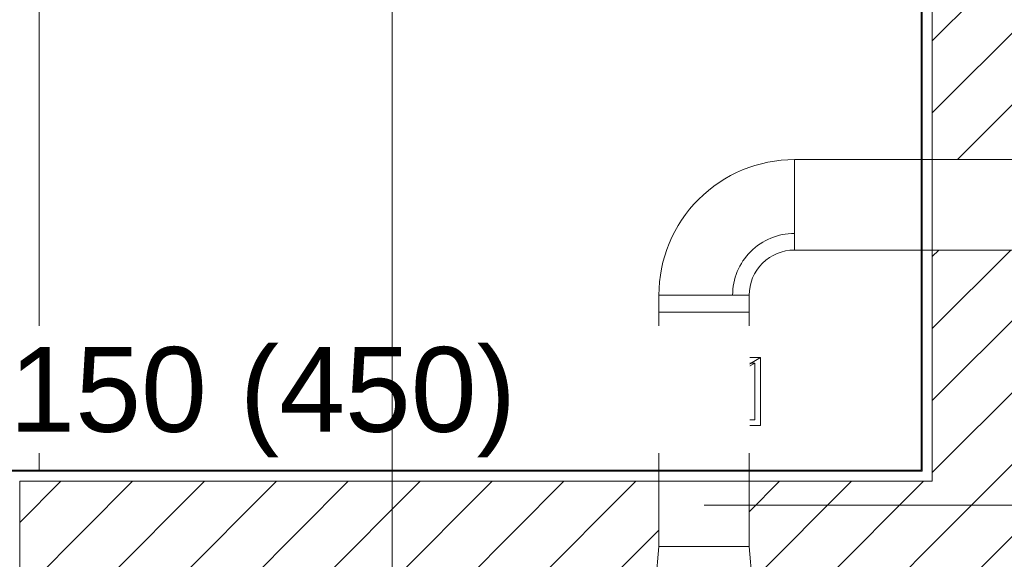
# Model space of a CAD drawing. Header units: metres. Extents: x 3 to 42.2, y -72.9 to -48.7.
# Tile 27 of 189: x 32.7 to 34.9, y -64.9 to -63.7. Entities that reach past the tile are written whole.
import ezdxf

# ---------------------------------------------------------------- set-up
doc = ezdxf.new("R2010")
doc.units = ezdxf.units.M
doc.layers.add('A-DETL', color=7, linetype='Continuous', lineweight=18, true_color=0x00a600)
doc.layers.add('M-HVAC-DUCT-IDEN', color=1, linetype='Continuous', lineweight=9, true_color=0xff0000)
for name, color, linetype, lineweight in [('A-WALL', 7, 'Continuous', 18), ('A-WALL-PATT', 7, 'Continuous', 18), ('DUTOS', 7, 'Continuous', 18), ('G-ANNO-SYMB', 7, 'Continuous', 9), ('I-FURN', 7, 'Continuous', 18), ('M-HVAC-DUCT', 7, 'Continuous', 18), ('M-HVAC-DUCT-ANNO', 7, 'Continuous', 18)]:
    doc.layers.add(name, color=color, linetype=linetype, lineweight=lineweight)
doc.styles.add('Arial_1', font='arial.ttf', dxfattribs={"height": 0.1875})
pattern_1 = [(50, (21.555, -62.929), (0.546555, -0.047815), [0.05715, -0.62865]), (355, (21.555, -62.929), (-0.105728, 0.573166), [0.04572, -0.50292]), (100.451, (21.601, -62.933), (0.440828, 0.525349), [0.04857, -0.53427]), (46.184, (21.555, -62.776), (0.813237, -0.12613), [0.08573, -0.94298]), (96.636, (21.623, -62.787), (0.71221, 0.742287), [0.07286, -0.80141]), (351.184, (21.555, -62.776), (0.712217, 0.742274), [0.06858, -0.75438]), (21, (21.631, -62.814), (0.454846, -0.306795), [0.05715, -0.62865]), (326, (21.631, -62.814), (0.185405, 0.55256), [0.04572, -0.50292]), (71.451, (21.669, -62.84), (0.64025, 0.245763), [0.04857, -0.53427]), (37.5, (21.555, -62.929), (0.009261, 0.2536672), [0.02515, -0.47168, 0.02515, -0.48539, -0.50482]), (37.5, (21.555, -62.929), (0.009261, 0.2536672), [-1.007, 0.02515, -0.47968]), (7.5, (21.555, -62.929), (0.200456, 0.300546), [0.02515, -0.26594, 0.02515, -0.46025, -0.1924]), (7.5, (21.555, -62.929), (0.200456, 0.300546), [-0.77648, 0.02515, -0.16726]), (327.5, (21.385, -62.929), (0.4067682, -0.0171882), [0.02515, -0.16535, 0.02515, -0.56921, -0.78867]), (327.5, (21.385, -62.929), (0.4067682, -0.0171882), [-0.78486, 0.02515, -0.76352]), (317.5, (21.309, -62.929), (0.444383, 0.0762794), [0.02515, -0.2225, 0.02515, -0.36957, -0.56007]), (317.5, (21.309, -62.929), (0.444383, 0.0762794), [-0.64237, 0.02515, -0.53492])]
pattern_2 = [(45, (21.555, -62.929), (-0.0795495, 0.0795495), [])]

# ---------------------------------------------------------------- blocks, each defined once
blk = doc.blocks.new('Mobiliário 3 - Mobiliário 1-7673162-1PAV')
at = {"layer": 'I-FURN', "color": 253, "true_color": 0xaaaaaa}
for p in [(33.1865, -57.677), (33.1224, -64.3774)]:
    blk.add_line(p, (33.1865, -64.3774), dxfattribs=at)
blk = doc.blocks.new('4 GRE - ESCOLA DE CINEMA E AUDIOVISUAL CINE REX R07_rvt-1-1PAV')
at = {"layer": 'A-WALL-PATT', "true_color": 0xd4d4d4}
h = blk.add_hatch(dxfattribs=at)
h.set_pattern_fill('FP_1', color=254, style=0, pattern_type=2)
h.set_pattern_definition(pattern_1)
h.paths.add_polyline_path([(35.0073, -68.4419), (35.0073, -68.4394), (34.6696, -68.4394), (34.6696, -67.7944), (34.9171, -67.7944), (34.9171, -67.7919), (34.6671, -67.7919), (34.6671, -68.4419), (34.753, -68.4419)])
h.paths.add_polyline_path([(34.753, -66.8919), (34.9171, -66.8919), (34.9171, -66.8894), (34.6696, -66.8894), (34.6696, -65.0519), (34.6671, -65.0519), (34.6671, -66.8919)])
h.paths.add_polyline_path([(34.6671, -65.0434), (34.6696, -65.0434), (34.6696, -65.0394), (34.6671, -65.0394), (34.6671, -65.0419)])
h.paths.add_polyline_path([(34.6696, -64.7444), (34.6694, -64.2554), (34.6671, -64.2554), (34.6671, -64.7444)])
h.paths.add_polyline_path([(34.6696, -64.0554), (34.6696, -59.1352), (34.6671, -59.1352), (34.6671, -64.0554), (34.6693, -64.0554)])
h.paths.add_polyline_path([(34.6696, -58.0394), (34.6671, -58.0394), (34.6671, -58.0415)])
h.paths.add_polyline_path([(34.6671, -58.8352), (34.6696, -58.8352), (34.6696, -58.0394), (34.6671, -58.0419)])
h.paths.add_polyline_path([(34.6671, -57.744), (34.6696, -57.744), (34.6671, -57.7419)])
h.paths.add_polyline_path([(34.6696, -57.744), (34.6696, -54.839), (34.6671, -54.839), (34.6671, -57.7415)])
h.paths.add_polyline_path([(34.6696, -54.344), (34.6696, -54.2019), (34.6671, -54.2019), (34.6671, -54.344)])
h = blk.add_hatch(dxfattribs=at)
h.set_pattern_fill('FP_2', color=254, style=0, pattern_type=2)
h.set_pattern_definition(pattern_2)
h.paths.add_polyline_path([(34.6921, -68.4169), (35.0073, -68.4169), (35.0073, -68.1426), (35.1421, -68.1426), (35.1421, -67.8169), (34.6921, -67.8169), (34.6921, -68.0761)])
h.paths.add_polyline_path([(34.6921, -66.8669), (35.1421, -66.8669), (35.1421, -64.2554), (34.6921, -64.2554), (34.6921, -66.5312)])
h.paths.add_polyline_path([(34.6921, -64.0554), (35.1421, -64.0554), (35.1421, -59.1352), (34.6921, -59.1352), (34.6921, -61.1238)])
h.paths.add_polyline_path([(34.753, -58.8352), (35.1421, -58.8352), (35.1421, -57.7855), (34.9073, -57.7855), (34.9073, -57.5855), (35.1421, -57.5855), (35.1421, -54.2019), (34.6921, -54.2019), (34.6921, -58.8352)])
h = blk.add_hatch(dxfattribs=at)
h.set_pattern_fill('FP_1', color=254, style=0, pattern_type=2)
h.set_pattern_definition(pattern_1)
h.paths.add_polyline_path([(34.0273, -64.7444), (34.0273, -64.7419), (32.6473, -64.7419), (32.6473, -64.7444), (33.5201, -64.7444)])
h = blk.add_hatch(dxfattribs=at)
h.set_pattern_fill('FP_1', color=254, style=0, pattern_type=2)
h.set_pattern_definition(pattern_1)
h.paths.add_polyline_path([(34.6671, -64.7444), (34.6671, -64.7419), (34.2869, -64.7419), (34.2869, -64.7444)])
h.paths.add_polyline_path([(34.0273, -64.7444), (34.0869, -64.7444), (34.0869, -64.7419), (34.0273, -64.7419), (34.0273, -64.7431)])
h = blk.add_hatch(dxfattribs=at)
h.set_pattern_fill('FP_2', color=254, style=0, pattern_type=2)
h.set_pattern_definition(pattern_2)
h.paths.add_polyline_path([(33.9825, -65.0169), (34.0273, -65.0169), (34.0273, -64.7669), (32.6723, -64.7669), (32.6723, -65.0169), (33.8283, -65.0169)])
h = blk.add_hatch(dxfattribs=at)
h.set_pattern_fill('FP_2', color=254, style=0, pattern_type=2)
h.set_pattern_definition(pattern_2)
h.paths.add_polyline_path([(34.6921, -65.0169), (34.6921, -64.7669), (34.2869, -64.7669), (34.2869, -64.9108), (34.2916, -64.9678), (34.2994, -64.9678), (34.2994, -65.0169), (34.6696, -65.0169)])
h.paths.add_polyline_path([(34.0595, -65.0169), (34.0744, -65.0169), (34.0744, -64.9678), (34.0821, -64.9678), (34.0869, -64.9108), (34.0869, -64.7669), (34.0273, -64.7669), (34.0273, -65.0169)])
at = {"layer": 'A-WALL', "color": 253, "true_color": 0xaaaaaa}
for p, q in [((34.6921, -58.0169), (34.6921, -64.7669)), ((34.6671, -58.0419), (34.6671, -64.7419)), ((34.6696, -58.0394), (34.6696, -64.7444)), ((32.6498, -64.7444), (34.0273, -64.7444)), ((34.0273, -64.7419), (32.7155, -64.7419)), ((34.6671, -64.7419), (34.0273, -64.7419)), ((34.6671, -64.7444), (34.0273, -64.7444)), ((34.6696, -64.7444), (34.6671, -64.7444)), ((32.6723, -64.7669), (34.0273, -64.7669)), ((32.6723, -65.0169), (32.6723, -64.7669)), ((34.6671, -64.7669), (34.0273, -64.7669)), ((34.6696, -64.7669), (34.6671, -64.7669)), ((34.6921, -64.7669), (34.6696, -64.7669))]:
    blk.add_line(p, q, dxfattribs=at)
at = {"layer": 'I-FURN', "color": 253, "lineweight": 18, "true_color": 0xaaaaaa}
blk.add_blockref('Mobiliário 3 - Mobiliário 1-7673162-1PAV', (-0.471, -0.3645), dxfattribs=at)
blk = doc.blocks.new('M_Rectangular Tap - Beveled - Standard-907116-1PAV')
at = {"layer": 'M-HVAC-DUCT', "color": 6, "true_color": 0xff00ff}
for p, q in [((34.0869, -64.3931), (34.0869, -64.4931)), ((34.0869, -64.3931), (34.2869, -64.3931)), ((34.2869, -64.3931), (34.2869, -64.4931))]:
    blk.add_line(p, q, dxfattribs=at)
blk = doc.blocks.new('BTS vanes - 1 Splitter Vanes-906630-1PAV')
at = {"layer": 'M-HVAC-DUCT', "color": 6, "true_color": 0xff00ff}
for p, q in [((-0.1, 0.2), (0.1, 0.2)), ((-0.1, 0.2), (-0.0632, 0.2)), ((-0.2, -0.1), (-0.2, 0.1)), ((-0.2, 0.0632), (-0.2, 0.1))]:
    blk.add_line(p, q, dxfattribs=at)
for radius in [0.1, 0.3, 0.1, 0.1368]:
    blk.add_arc((-0.2, 0.2), radius, 270, 0, dxfattribs=at)
blk = doc.blocks.new('M_Rectangular Tap - Beveled - Standard-912512-1PAV')
at = {"layer": 'M-HVAC-DUCT', "color": 6, "true_color": 0xff00ff}
for p, q in [((34.0869, -64.7431), (34.0869, -64.6431)), ((34.2869, -64.7431), (34.2869, -64.6431)), ((34.2869, -64.7431), (34.0869, -64.7431))]:
    blk.add_line(p, q, dxfattribs=at)
blk = doc.blocks.new('M_Rectangular Transition - L - 150 mm _L_-912521-1PAV')
at = {"layer": 'M-HVAC-DUCT', "color": 6, "true_color": 0xff00ff}
for p, q in [((0, 0.1), (0.15, 0.1125)), ((0, -0.1), (0, 0.1)), ((0.15, -0.1125), (0, -0.1))]:
    blk.add_line(p, q, dxfattribs=at)

msp = doc.modelspace()

# ---------------------------------------------------------------- linework, layer by layer
at = {"layer": 'A-DETL', "color": 6, "true_color": 0xff00ff}
for p, q in [((34.0744, -64.6306), (34.0744, -64.5056)), ((34.0744, -64.5056), (34.291, -64.5056)), ((34.2994, -64.5056), (34.1882, -64.5674)), ((34.2911, -64.5056), (34.2994, -64.5056)), ((34.2994, -64.5056), (34.2994, -64.6306)), ((34.1856, -64.5688), (34.0744, -64.6306)), ((34.0826, -64.6306), (34.0744, -64.6306)), ((34.2994, -64.6306), (34.0828, -64.6306))]:
    msp.add_line(p, q, dxfattribs=at)
at = {"layer": 'DUTOS', "color": 6, "true_color": 0xff00ff}
for p, q in [((34.3869, -64.2554), (34.3869, -64.0554)), ((34.3869, -64.0554), (37.1232, -64.0554)), ((34.3869, -64.2554), (37.1232, -64.2554)), ((34.0869, -64.3554), (34.2869, -64.3554)), ((34.0869, -64.3931), (34.0869, -64.3554)), ((34.2869, -64.3931), (34.2869, -64.3554)), ((34.2869, -64.3931), (34.0869, -64.3931)), ((34.0869, -64.7431), (34.2869, -64.7431)), ((34.0869, -64.9108), (34.0869, -64.7431)), ((34.2869, -64.9108), (34.2869, -64.7431)), ((34.2869, -64.9108), (34.0869, -64.9108))]:
    msp.add_line(p, q, dxfattribs=at)
at = {"layer": 'M-HVAC-DUCT-ANNO', "color": 6, "true_color": 0xff00ff}
for p, q in [((34.0619, -64.6431), (34.0619, -64.4931)), ((34.0619, -64.4931), (34.3119, -64.4931)), ((34.3119, -64.4931), (34.0619, -64.6431)), ((34.3119, -64.4931), (34.3119, -64.6431)), ((34.3119, -64.6431), (34.0619, -64.6431))]:
    msp.add_line(p, q, dxfattribs=at)
at = {"layer": 'M-HVAC-DUCT-IDEN'}
for p, q in [((34.0619, -64.5681), (33.7669, -64.5681)), ((34.1869, -64.8195), (35.2015, -64.8195))]:
    msp.add_line(p, q, dxfattribs=at)

# ---------------------------------------------------------------- block references
at = {"lineweight": 5}
msp.add_blockref('4 GRE - ESCOLA DE CINEMA E AUDIOVISUAL CINE REX R07_rvt-1-1PAV', (0, 0), dxfattribs=at)
at = {"layer": 'M-HVAC-DUCT', "color": 6, "true_color": 0xff00ff}
for name, p, rotation in [('BTS vanes - 1 Splitter Vanes-906630-1PAV', (34.1869, -64.1554), 180), ('M_Rectangular Transition - L - 150 mm _L_-912521-1PAV', (34.1869, -64.9108), 270)]:
    msp.add_blockref(name, p, dxfattribs=dict(at, rotation=rotation))
for name in ['M_Rectangular Tap - Beveled - Standard-907116-1PAV', 'M_Rectangular Tap - Beveled - Standard-912512-1PAV']:
    msp.add_blockref(name, (0, 0), dxfattribs=at)

# ---------------------------------------------------------------- next in the draw order: texts
at = {"layer": 'M-HVAC-DUCT-IDEN', "color": 7, "insert": (31.4996, -64.4699), "char_height": 0.1875, "width": 2.741771, "attachment_point": 1, "style": 'Arial_1', "bg_fill": 3, "box_fill_scale": 1.25, "bg_fill_color": 256, "bg_fill_true_color": 13158600, "bg_fill_transparency": 0}
msp.add_mtext('EX - 250x150 (450)', dxfattribs=at)

# ---------------------------------------------------------------- next in the draw order: linework, layer by layer
at = {"layer": 'G-ANNO-SYMB'}
msp.add_line((33.497, -49.9323), (33.497, -72.5008), dxfattribs=at)

doc.saveas('drawing.dxf')
